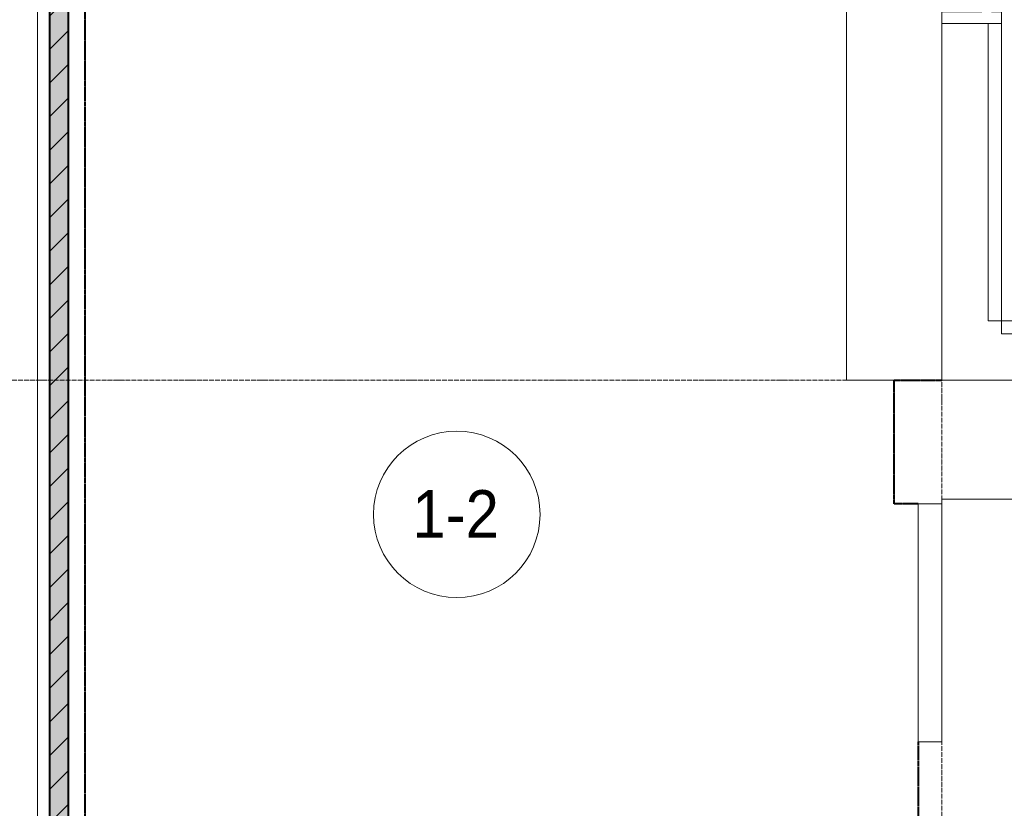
# Model space of a CAD drawing. Header units: millimetres. Extents: x 5617 to 112069, y 7718 to 237687.
# Tile 56 of 62: x 72071 to 76209, y 72400 to 75716. Entities that reach past the tile are written whole.
import ezdxf

# ---------------------------------------------------------------- set-up
doc = ezdxf.new("R2010")
doc.units = ezdxf.units.MM
for name, pattern in [('ADSK_Линия сетки', [25, 20, -2.5, 0, -2.5]), ('Линия сетки', [25, 20, -2.5, 0, -2.5]), ('Штрих_3_1_5_', [4.5, 3, -1.5]), ('Штриховая_ш3 п1_5', [4.5, 3, -1.5])]:
    doc.linetypes.add(name, pattern=pattern)
doc.layers.add('_Разделитель помещений_', color=4, linetype='Штриховая_ш3 п1_5', lineweight=40, true_color=0x00ffff)
for name, color, linetype, lineweight in [('Импосты витража', 7, 'Continuous', 18), ('Марки помещений', 7, 'Continuous', 20), ('Оси', 7, 'Continuous', 9), ('Панели витража', 7, 'Continuous', 18), ('Перекрытия', 7, 'Continuous', 18), ('Стены', 7, 'Continuous', 18), ('Стены разрез', 7, 'Continuous', 40)]:
    doc.layers.add(name, color=color, linetype=linetype, lineweight=lineweight)
doc.styles.add('Arial_3', font='arial.ttf', dxfattribs={"width": 0.9, "height": 200})

# ---------------------------------------------------------------- blocks, each defined once
blk = doc.blocks.new('135_SLK_K1_AR_rvt-1-МКСС_K1_L26_85_950_1')
at = {"layer": 'Стены разрез', "lineweight": 9, "true_color": 0xaaaaaa}
h = blk.add_hatch(dxfattribs=at)
h.set_pattern_fill('FP_2', color=253, style=0, pattern_type=2)
h.set_pattern_definition([(50, (0, 0), (218.62117, -19.1268), [22.86, -251.46]), (355, (0, 0), (-42.2919, 229.2684), [18.288, -201.168]), (100.451, (18.22, -1.6), (176.33107, 210.13963), [19.428, -213.708]), (46.184, (0, 60.96), (325.29495, -50.45164), [34.29, -377.19]), (96.636, (27.1, 56.76), (284.883, 296.9127), [29.142, -320.562]), (351.184, (0, 60.96), (284.8858, 296.9107), [27.432, -301.752]), (21, (30.48, 45.72), (181.93753, -122.71832), [22.86, -251.46]), (326, (30.48, 45.72), (74.16223, 221.0262), [18.288, -201.168]), (71.451, (45.64, 35.5), (256.10035, 98.30526), [19.428, -213.708]), (37.5, (0, 0), (3.70639, 101.465895), [3.353, -195.377, 3.353, -200.863, -201.93]), (37.5, (0, 0), (3.70639, 101.465895), [-402.946, 3.353, -198.577]), (7.5, (0, 0), (80.18358, 120.21653), [3.353, -113.081, 3.353, -190.805, -76.962]), (7.5, (0, 0), (80.18358, 120.21653), [-310.591, 3.353, -73.609]), (327.5, (-67.97, 0), (162.708646, -6.87497), [3.353, -72.847, 3.353, -234.391, -315.468]), (327.5, (-67.97, 0), (162.708646, -6.87497), [-313.944, 3.353, -312.115]), (317.5, (-98.45, 0), (177.75468, 30.51183), [3.353, -95.707, 3.353, -154.534, -224.028]), (317.5, (-98.45, 0), (177.75468, 30.51183), [-256.946, 3.353, -220.675])])
h.paths.add_polyline_path([(57400, 70229.6), (57480, 70229.6), (57480, 77400), (57400, 77400), (57400, 70883)])
h = blk.add_hatch(dxfattribs=at)
h.set_pattern_fill('FP_4', color=253, style=0, pattern_type=2)
h.set_pattern_definition([(45, (0, 0), (-70.71068, 70.71068), [])])
h.paths.add_polyline_path([(57400, 70229.6), (57480, 70229.6), (57480, 77400), (57400, 77400), (57400, 70883)])
at = {"layer": '_Разделитель помещений_', "color": 131, "linetype": 'Штрих_3_1_5_', "true_color": 0xaaffff}
for p, q in [((57550, 70829.6), (57550, 77400)), ((60950, 73680), (60950, 74200)), ((60950, 74200), (61150, 74200)), ((61050, 73680), (60950, 73680)), ((61050, 72680), (61050, 71680))]:
    blk.add_line(p, q, dxfattribs=at)
at = {"layer": 'Перекрытия', "color": 253, "true_color": 0xaaaaaa}
for p, q in [((60750, 74200), (60750, 77000)), ((60950, 74200), (60750, 74200)), ((60950, 73680), (60950, 74200)), ((66450, 73700), (61150, 73700)), ((61150, 73700), (61150, 73680)), ((61050, 73680), (60950, 73680))]:
    blk.add_line(p, q, dxfattribs=at)
at = {"layer": 'Стены', "color": 253, "true_color": 0xaaaaaa}
for p, q in [((61050, 72680), (61050, 73680)), ((61150, 73680), (61050, 73680)), ((61150, 73680), (61150, 72680)), ((61050, 72680), (61150, 72680))]:
    blk.add_line(p, q, dxfattribs=at)
at = {"layer": 'Стены разрез', "color": 253, "true_color": 0xaaaaaa}
for p, q in [((57400, 77400), (57400, 70229.6)), ((57480, 70229.6), (57480, 77400))]:
    blk.add_line(p, q, dxfattribs=at)
blk = doc.blocks.new('System Panel - A_PAN_Glass_Веранда-7520376-МКСС_K1_L26_85_950_1')
at = {"layer": 'Панели витража', "color": 253, "lineweight": 5, "true_color": 0xaaaaaa}
for p, q in [((625, 0), (-625, 0)), ((-625, 0), (-625, -55)), ((625, -55), (625, 0)), ((-625, -55), (625, -55))]:
    blk.add_line(p, q, dxfattribs=at)
blk = doc.blocks.new('Rectangular Mullion - R_StandardFrame_50Wx250H-7199055-МКСС_K1_L26_85_950_1')
at = {"layer": 'Импосты витража', "color": 253, "lineweight": 5, "true_color": 0xaaaaaa}
blk.add_line((61150, 75700), (61150, 74200), dxfattribs=at)
blk = doc.blocks.new('Rectangular Mullion - R_StandardFrame_50Wx250H-7519818-МКСС_K1_L26_85_950_1')
at = {"layer": 'Импосты витража', "color": 253, "lineweight": 5, "true_color": 0xaaaaaa}
for p, q in [((-25, 82), (-25, 250)), ((-25, 250), (25, 250)), ((25, 250), (25, 0)), ((-25, 0), (-25, 41.2)), ((25, 0), (-25, 0))]:
    blk.add_line(p, q, dxfattribs=at)
blk = doc.blocks.new('System Panel - A_PAN_Glass_Веранда-7520411-МКСС_K1_L26_85_950_1')
at = {"layer": 'Панели витража', "color": 253, "lineweight": 5, "true_color": 0xaaaaaa}
for p, q in [((787.5, 0), (-787.5, 0)), ((-787.5, 0), (-787.5, -55)), ((787.5, -55), (787.5, 0)), ((-787.5, -55), (787.5, -55))]:
    blk.add_line(p, q, dxfattribs=at)
blk = doc.blocks.new('Rectangular Mullion - R_StandardFrame_50Wx250H-7199667-МКСС_K1_L26_85_950_1')
at = {"layer": 'Импосты витража', "color": 253, "lineweight": 5, "true_color": 0xaaaaaa}
blk.add_line((61150, 74200), (62975, 74200), dxfattribs=at)
blk = doc.blocks.new('135_SLK_K1_AR_FCD_rvt-1-МКСС_K1_L26_85_950_1')
at = {"layer": 'Перекрытия', "color": 253, "lineweight": 5, "true_color": 0xaaaaaa}
blk.add_line((57350, 77000), (57350, 71000), dxfattribs=at)
at = {"layer": 'Импосты витража', "color": 253, "lineweight": 5, "true_color": 0xaaaaaa, "extrusion": (0, 0, -1), "rotation": 270.0000000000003}
blk.add_blockref('Rectangular Mullion - R_StandardFrame_50Wx250H-7519818-МКСС_K1_L26_85_950_1', (-61400, 75725), dxfattribs=at)
at = {"layer": 'Импосты витража', "color": 253, "lineweight": 5, "true_color": 0xaaaaaa}
for name in ['Rectangular Mullion - R_StandardFrame_50Wx250H-7199055-МКСС_K1_L26_85_950_1', 'Rectangular Mullion - R_StandardFrame_50Wx250H-7199667-МКСС_K1_L26_85_950_1']:
    blk.add_blockref(name, (0, 0), dxfattribs=at)
at = {"layer": 'Панели витража', "color": 253, "lineweight": 5, "true_color": 0xaaaaaa, "rotation": 269.9999999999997}
blk.add_blockref('System Panel - A_PAN_Glass_Веранда-7520376-МКСС_K1_L26_85_950_1', (61400, 75075), dxfattribs=at)
at = {"layer": 'Панели витража', "color": 253, "lineweight": 5, "true_color": 0xaaaaaa}
blk.add_blockref('System Panel - A_PAN_Glass_Веранда-7520411-МКСС_K1_L26_85_950_1', (62187.5, 74450), dxfattribs=at)
blk = doc.blocks.new('050_Марка_Помещение - Номер-620969-МКСС_K1_L26_85_950_1')
at = {"layer": 'Марки помещений'}
blk.add_circle((0, 0), 3.5, dxfattribs=at)

msp = doc.modelspace()

# ---------------------------------------------------------------- linework, layer by layer
at = {"layer": 'Оси', "linetype": 'Линия сетки'}
for p, q in [((72346.3, 55648.9), (72346.3, 78180)), ((75946.3, 55648.9), (75946.3, 78180))]:
    msp.add_line(p, q, dxfattribs=at)
at = {"layer": 'Оси', "linetype": 'ADSK_Линия сетки'}
msp.add_line((81346.3, 74200), (26370.3, 74200), dxfattribs=at)

# ---------------------------------------------------------------- block references
at = {"lineweight": 5}
for name in ['135_SLK_K1_AR_FCD_rvt-1-МКСС_K1_L26_85_950_1', '135_SLK_K1_AR_rvt-1-МКСС_K1_L26_85_950_1']:
    msp.add_blockref(name, (14796.3, 0), dxfattribs=at)
at = {"layer": 'Марки помещений', "xscale": 99.99999999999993, "yscale": 99.99999999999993, "zscale": 99.99999999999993}
msp.add_blockref('050_Марка_Помещение - Номер-620969-МКСС_K1_L26_85_950_1', (73908, 73636.2), dxfattribs=at)

# ---------------------------------------------------------------- texts
at = {"layer": 'Марки помещений', "lineweight": 9, "insert": (73721.5, 73738), "char_height": 200, "width": 447.342, "attachment_point": 1, "style": 'Arial_3'}
msp.add_mtext('1-2', dxfattribs=at)

doc.saveas('drawing.dxf')
